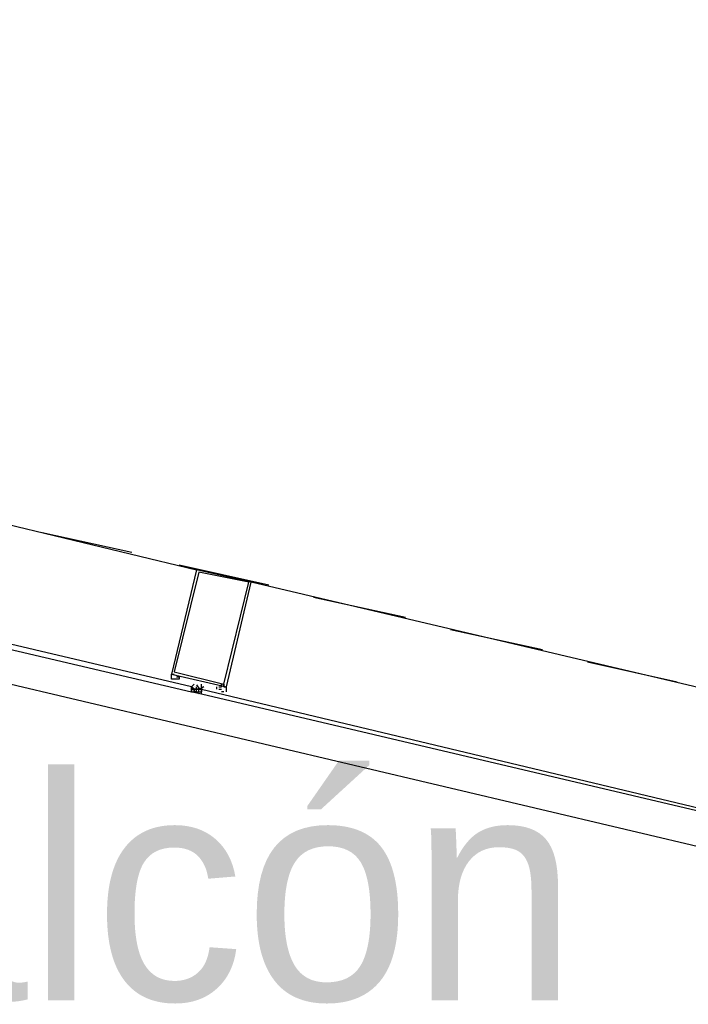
# Model space of a CAD drawing. Header units: feet. Extents: x -79 to 198, y -22 to 181.
# Tile 218 of 256: x 126.67 to 130.25, y 88.96 to 94.23. Entities that reach past the tile are written whole.
import ezdxf
from ezdxf.enums import TextEntityAlignment as Align

# ---------------------------------------------------------------- set-up
doc = ezdxf.new("R2010")
doc.units = ezdxf.units.FT
doc.layers.add('A-LINEA', color=7, linetype='CONTINUOUS')
doc.layers.add('A-NOMBRE-ESPACIO', color=2, linetype='CONTINUOUS')

msp = doc.modelspace()

# ---------------------------------------------------------------- linework, layer by layer
at = {"layer": 'A-LINEA'}
for p, q in [((125.0667, 91.8978), (127.6133, 91.2844)), ((126.7867, 91.4844), (127.2667, 91.3778)), ((127.52, 91.3111), (128, 91.2044)), ((130.4533, 90.6178), (127.9067, 91.2178)), ((128.24, 91.1378), (128.7333, 91.0311)), ((128.9733, 90.9644), (129.4667, 90.8578)), ((129.7067, 90.7911), (130.1867, 90.6844)), ((127.4933, 90.7244), (127.4933, 90.7244)), ((127.4933, 90.7244), (127.4933, 90.7244)), ((127.6, 90.6711), (127.6, 90.6711)), ((127.6, 90.6711), (127.6, 90.6711)), ((127.6, 90.6711), (127.6, 90.6711)), ((127.6, 90.6711), (127.6, 90.6711)), ((127.6, 90.6711), (127.6, 90.6711)), ((127.6, 90.6711), (127.6, 90.6711)), ((127.6, 90.6711), (127.6, 90.6711)), ((127.6, 90.6711), (127.6, 90.6711)), ((127.6403, 90.6173), (127.5839, 90.6306)), ((127.5867, 90.6578), (127.5867, 90.6578)), ((127.5867, 90.6578), (127.5867, 90.6578)), ((127.5867, 90.6578), (127.5867, 90.6578)), ((127.5867, 90.6578), (127.5867, 90.6578)), ((127.6, 90.6444), (127.5867, 90.6578)), ((127.5867, 90.6578), (127.5867, 90.6578)), ((127.5867, 90.6444), (127.5867, 90.6444)), ((127.5867, 90.6444), (127.6, 90.6444)), ((127.5867, 90.6444), (127.5867, 90.6444)), ((127.5867, 90.6444), (127.5867, 90.6444)), ((127.5867, 90.6444), (127.5867, 90.6444)), ((127.5867, 90.6444), (127.5867, 90.6444)), ((127.5867, 90.6444), (127.5867, 90.6444)), ((127.5867, 90.6444), (127.5867, 90.6444)), ((127.5867, 90.6444), (127.6, 90.6444)), ((127.5867, 90.6444), (127.5867, 90.6444)), ((127.5867, 90.6444), (127.5867, 90.6444)), ((127.5867, 90.6444), (127.5867, 90.6444)), ((127.5867, 90.6444), (127.5867, 90.6444)), ((127.5867, 90.6444), (127.5867, 90.6444)), ((127.5867, 90.6444), (127.5867, 90.6444)), ((127.5867, 90.6444), (127.5867, 90.6444)), ((127.5867, 90.6444), (127.5867, 90.6444)), ((127.6, 90.6444), (127.5867, 90.6444)), ((127.5867, 90.6311), (127.5867, 90.6311)), ((127.5867, 90.6311), (127.5867, 90.6311)), ((127.5867, 90.6311), (127.5867, 90.6311)), ((127.5867, 90.6311), (127.6, 90.6311)), ((127.5867, 90.6311), (127.5867, 90.6311)), ((127.5867, 90.6311), (127.5867, 90.6311)), ((127.5867, 90.6311), (127.5867, 90.6311)), ((127.5867, 90.6311), (127.5867, 90.6311)), ((127.5867, 90.6311), (127.5867, 90.6311)), ((127.6, 90.6578), (127.6, 90.6578)), ((127.6, 90.6578), (127.6, 90.6578)), ((127.6, 90.6578), (127.6, 90.6578)), ((127.6, 90.6578), (127.6, 90.6578)), ((127.6, 90.6578), (127.6, 90.6578)), ((127.6, 90.6578), (127.6, 90.6578)), ((127.6, 90.6578), (127.6, 90.6578)), ((127.6, 90.6578), (127.6, 90.6578)), ((127.6, 90.6578), (127.6, 90.6578)), ((127.6, 90.6578), (127.6, 90.6578)), ((127.6, 90.6578), (127.6, 90.6578)), ((127.6, 90.6578), (127.6, 90.6578)), ((127.6, 90.6578), (127.6, 90.6578)), ((127.6, 90.6578), (127.6, 90.6578)), ((127.6, 90.6578), (127.6, 90.6578)), ((127.6, 90.6578), (127.6, 90.6578)), ((127.6, 90.6578), (127.6, 90.6578)), ((127.6, 90.6578), (127.6, 90.6578)), ((127.6, 90.6578), (127.6, 90.6578)), ((127.6, 90.6578), (127.6, 90.6578)), ((127.6, 90.6578), (127.6, 90.6578)), ((127.6, 90.6444), (127.6, 90.6444)), ((127.6, 90.6444), (127.6133, 90.6444)), ((127.6, 90.6311), (127.6, 90.6444)), ((127.6, 90.6444), (127.6, 90.6444)), ((127.6, 90.6444), (127.6, 90.6444)), ((127.6, 90.6311), (127.6, 90.6444)), ((127.6, 90.6444), (127.6, 90.6444)), ((127.6, 90.6444), (127.6, 90.6444)), ((127.6, 90.6444), (127.6, 90.6444)), ((127.6, 90.6444), (127.6, 90.6444)), ((127.6, 90.6444), (127.6, 90.6444)), ((127.6, 90.6444), (127.6, 90.6444)), ((127.6, 90.6444), (127.6, 90.6444)), ((127.6, 90.6444), (127.6, 90.6444)), ((127.6, 90.6444), (127.6, 90.6311)), ((127.6, 90.6444), (127.6, 90.6444)), ((127.6, 90.6444), (127.6, 90.6444)), ((127.6133, 90.6444), (127.6, 90.6444)), ((127.6133, 90.6444), (127.6, 90.6444)), ((127.6, 90.6444), (127.6, 90.6444)), ((127.6, 90.6444), (127.6, 90.6444)), ((127.6, 90.6444), (127.6, 90.6444)), ((127.6, 90.6444), (127.6, 90.6444)), ((127.6, 90.6444), (127.6, 90.6444)), ((127.6, 90.6444), (127.6, 90.6444)), ((127.6, 90.6311), (127.6, 90.6311)), ((127.6, 90.6311), (127.6133, 90.6311)), ((127.6, 90.6311), (127.6, 90.6311)), ((127.6, 90.6311), (127.6, 90.6311)), ((127.6133, 90.6311), (127.6, 90.6311)), ((127.6, 90.6311), (127.6, 90.6311)), ((127.6, 90.6311), (127.6, 90.6311)), ((127.6, 90.6311), (127.6, 90.6311)), ((127.6, 90.6311), (127.6, 90.6311)), ((127.6, 90.6311), (127.6, 90.6311)), ((127.6, 90.6311), (127.6, 90.6311)), ((127.6, 90.6311), (127.6, 90.6311)), ((127.6133, 90.6311), (127.6, 90.6311)), ((127.6, 90.6311), (127.6, 90.6311)), ((127.6133, 90.6578), (127.6133, 90.6578)), ((127.6133, 90.6444), (127.6133, 90.6578)), ((127.6133, 90.6444), (127.6133, 90.6444)), ((127.6133, 90.6444), (127.6133, 90.6444)), ((127.6133, 90.6444), (127.6133, 90.6444)), ((127.6133, 90.6444), (127.6133, 90.6444)), ((127.6133, 90.6444), (127.6133, 90.6444)), ((127.6133, 90.6444), (127.6133, 90.6444)), ((127.6133, 90.6444), (127.6133, 90.6444)), ((127.6133, 90.6444), (127.6133, 90.6444)), ((127.6133, 90.6444), (127.6133, 90.6444)), ((127.6133, 90.6444), (127.6133, 90.6444)), ((127.6133, 90.6444), (127.6133, 90.6444)), ((127.6133, 90.6311), (127.6133, 90.6444)), ((127.6133, 90.6444), (127.6133, 90.6444)), ((127.6133, 90.6444), (127.6133, 90.6444)), ((127.6133, 90.6444), (127.6267, 90.6444)), ((127.6133, 90.6444), (127.6133, 90.6444)), ((127.6133, 90.6444), (127.6133, 90.6444)), ((127.6133, 90.6444), (127.6133, 90.6444)), ((127.6133, 90.6444), (127.6133, 90.6444)), ((127.6133, 90.6444), (127.6133, 90.6444)), ((127.6133, 90.6444), (127.6133, 90.6444)), ((127.6133, 90.6444), (127.6133, 90.6444)), ((127.6267, 90.6444), (127.6133, 90.6444)), ((127.6133, 90.6444), (127.6133, 90.6444)), ((127.6133, 90.6444), (127.6133, 90.6444)), ((127.6133, 90.6444), (127.6133, 90.6444)), ((127.6133, 90.6444), (127.6133, 90.6444)), ((127.6133, 90.6444), (127.6133, 90.6444)), ((127.6133, 90.6444), (127.6133, 90.6444)), ((127.6133, 90.6444), (127.6133, 90.6444)), ((127.6133, 90.6311), (127.6267, 90.6311)), ((127.6133, 90.6311), (127.6133, 90.6311)), ((127.6133, 90.6311), (127.6133, 90.6311)), ((127.6133, 90.6311), (127.6133, 90.6311)), ((127.6133, 90.6311), (127.6133, 90.6311)), ((127.6133, 90.6311), (127.6133, 90.6311)), ((127.6133, 90.6311), (127.6133, 90.6311)), ((127.6133, 90.6311), (127.6133, 90.6311)), ((127.6133, 90.6311), (127.6133, 90.6311)), ((127.6133, 90.6311), (127.6133, 90.6311)), ((127.6133, 90.6311), (127.6133, 90.6311)), ((127.6133, 90.6311), (127.6133, 90.6311)), ((127.6133, 90.6311), (127.6133, 90.6311)), ((127.6133, 90.6311), (127.6133, 90.6311)), ((127.6133, 90.6311), (127.6133, 90.6311)), ((127.6133, 90.6311), (127.6133, 90.6311)), ((127.6133, 90.6311), (127.6133, 90.6311)), ((127.6133, 90.6311), (127.6133, 90.6311)), ((127.6267, 90.6444), (127.64, 90.6444)), ((127.6267, 90.6444), (127.6267, 90.6444)), ((127.6267, 90.6444), (127.6267, 90.6444)), ((127.6267, 90.6444), (127.6267, 90.6444)), ((127.6267, 90.6444), (127.6267, 90.6444)), ((127.6267, 90.6444), (127.6267, 90.6444)), ((127.6267, 90.6444), (127.6267, 90.6444)), ((127.6267, 90.6444), (127.6267, 90.6444)), ((127.6267, 90.6444), (127.6267, 90.6444)), ((127.6267, 90.6444), (127.6267, 90.6444)), ((127.6267, 90.6444), (127.6267, 90.6444)), ((127.6267, 90.6444), (127.6267, 90.6444)), ((127.6267, 90.6444), (127.6267, 90.6444)), ((127.6267, 90.6444), (127.6267, 90.6444)), ((127.6267, 90.6444), (127.6267, 90.6444)), ((127.6267, 90.6311), (127.6267, 90.6444)), ((127.6267, 90.6311), (127.6267, 90.6444)), ((127.6267, 90.6444), (127.6267, 90.6444)), ((127.6267, 90.6444), (127.6267, 90.6444)), ((127.6267, 90.6444), (127.6267, 90.6444)), ((127.6267, 90.6444), (127.6267, 90.6444)), ((127.6267, 90.6444), (127.6267, 90.6444)), ((127.6267, 90.6444), (127.6267, 90.6444)), ((127.6267, 90.6444), (127.6267, 90.6444)), ((127.6267, 90.6444), (127.6267, 90.6444)), ((127.6267, 90.6444), (127.6267, 90.6444)), ((127.6267, 90.6444), (127.6267, 90.6444)), ((127.6267, 90.6444), (127.6267, 90.6444)), ((127.6267, 90.6444), (127.6267, 90.6444)), ((127.6267, 90.6444), (127.6267, 90.6444)), ((127.6267, 90.6444), (127.6267, 90.6444)), ((127.6267, 90.6311), (127.6267, 90.6311)), ((127.6267, 90.6311), (127.6267, 90.6311)), ((127.6267, 90.6311), (127.6267, 90.6311)), ((127.6267, 90.6311), (127.6267, 90.6311)), ((127.6267, 90.6311), (127.6267, 90.6311)), ((127.6267, 90.6311), (127.64, 90.6311)), ((127.6267, 90.6311), (127.6267, 90.6311)), ((127.6267, 90.6311), (127.6267, 90.6311)), ((127.6267, 90.6311), (127.6267, 90.6311)), ((127.6267, 90.6311), (127.6267, 90.6311)), ((127.6267, 90.6311), (127.64, 90.6311)), ((127.6267, 90.6311), (127.6267, 90.6311)), ((127.6267, 90.6311), (127.6267, 90.6311)), ((127.6267, 90.6311), (127.6267, 90.6311)), ((127.6267, 90.6311), (127.6267, 90.6311)), ((127.6267, 90.6311), (127.6267, 90.6311)), ((127.6267, 90.6311), (127.6267, 90.6311)), ((127.6267, 90.6311), (127.6267, 90.6311)), ((127.6267, 90.6311), (127.6267, 90.6311)), ((127.6267, 90.6311), (127.6267, 90.6311)), ((127.6267, 90.6311), (127.6267, 90.6311)), ((127.6267, 90.6311), (127.6267, 90.6311)), ((127.6267, 90.6311), (127.6267, 90.6311)), ((127.6267, 90.6311), (127.6267, 90.6311)), ((127.6267, 90.6311), (127.6267, 90.6311)), ((127.6267, 90.6311), (127.6267, 90.6311)), ((127.6267, 90.6311), (127.6267, 90.6311)), ((127.6267, 90.6311), (127.6267, 90.6311)), ((127.6267, 90.6311), (127.6267, 90.6311)), ((127.6267, 90.6311), (127.6267, 90.6311)), ((127.6267, 90.6311), (127.6267, 90.6311)), ((127.6267, 90.6311), (127.6267, 90.6311)), ((127.6267, 90.6178), (127.6267, 90.6178)), ((127.6267, 90.6178), (127.6267, 90.6178)), ((127.6267, 90.6178), (127.6267, 90.6178)), ((127.64, 90.6578), (127.64, 90.6578)), ((127.64, 90.6578), (127.64, 90.6578)), ((127.64, 90.6578), (127.64, 90.6578)), ((127.64, 90.6578), (127.64, 90.6578)), ((127.64, 90.6578), (127.64, 90.6578)), ((127.64, 90.6578), (127.64, 90.6578)), ((127.64, 90.6578), (127.64, 90.6578)), ((127.64, 90.6578), (127.64, 90.6578)), ((127.64, 90.6578), (127.64, 90.6578)), ((127.64, 90.6578), (127.64, 90.6578)), ((127.64, 90.6444), (127.64, 90.6578)), ((127.64, 90.6578), (127.64, 90.6578)), ((127.64, 90.6578), (127.64, 90.6578)), ((127.64, 90.6578), (127.64, 90.6578)), ((127.64, 90.6578), (127.64, 90.6578)), ((127.64, 90.6444), (127.64, 90.6444)), ((127.64, 90.6311), (127.64, 90.6444)), ((127.64, 90.6444), (127.64, 90.6444)), ((127.64, 90.6444), (127.64, 90.6444)), ((127.64, 90.6444), (127.64, 90.6444)), ((127.64, 90.6444), (127.64, 90.6444)), ((127.64, 90.6444), (127.64, 90.6444)), ((127.64, 90.6444), (127.64, 90.6444)), ((127.64, 90.6444), (127.64, 90.6444)), ((127.64, 90.6444), (127.64, 90.6311)), ((127.64, 90.6444), (127.64, 90.6444)), ((127.64, 90.6444), (127.64, 90.6444)), ((127.64, 90.6444), (127.64, 90.6444)), ((127.64, 90.6444), (127.64, 90.6444)), ((127.64, 90.6444), (127.64, 90.6444)), ((127.64, 90.6311), (127.64, 90.6311)), ((127.64, 90.6311), (127.64, 90.6311)), ((127.64, 90.6311), (127.64, 90.6311)), ((127.64, 90.6311), (127.64, 90.6311)), ((127.64, 90.6311), (127.64, 90.6311)), ((127.64, 90.6311), (127.64, 90.6311)), ((127.64, 90.6311), (127.64, 90.6311)), ((127.64, 90.6311), (127.64, 90.6311)), ((127.64, 90.6311), (127.64, 90.6311)), ((127.64, 90.6178), (127.64, 90.6178)), ((127.64, 90.6178), (127.64, 90.6178)), ((127.72, 90.6578), (127.72, 90.6444)), ((127.7333, 90.6444), (127.7467, 90.6444)), ((127.7733, 90.6311), (127.7733, 90.6578))]:
    msp.add_line(p, q, dxfattribs=at)
for points in [[(124.5867, 91.1511), (131.36, 89.5511), (135.2667, 106.0978)], [(124.8, 91.2844), (127.5867, 90.6311), (127.5867, 90.6444), (127.5867, 90.6578), (124.8133, 91.3111), (124.8, 91.3111), (124.8, 91.2978), (124.8, 91.2844)], [(127.9067, 91.2178), (127.6133, 91.2844), (127.48, 90.7244), (127.7733, 90.6578), (127.9067, 91.2178)], [(127.8933, 91.2178), (127.6267, 91.2711), (127.4933, 90.7378), (127.76, 90.6711), (127.8933, 91.2178)], [(127.5067, 90.6978), (127.4933, 90.6978), (127.4933, 90.6978), (127.48, 90.6978), (127.48, 90.6978), (127.48, 90.6978), (127.48, 90.7244), (127.48, 90.7244), (127.4933, 90.7244), (127.4933, 90.7244), (127.4933, 90.7244), (127.4933, 90.7244), (127.4933, 90.7244), (127.4933, 90.7244)], [(127.5067, 90.7244), (127.5067, 90.7244), (127.5067, 90.7244), (127.5067, 90.7244), (127.5067, 90.7244), (127.5067, 90.7244), (127.5067, 90.7244)], [(127.5067, 90.7244), (127.5067, 90.7244), (127.5067, 90.7244)], [(127.5067, 90.7111), (127.52, 90.7111), (127.52, 90.7111), (127.52, 90.6978), (127.52, 90.6978), (127.5067, 90.6978), (127.5067, 90.6978)], [(127.6, 90.6711), (127.5867, 90.6578), (127.5867, 90.6444), (127.5867, 90.6311)], [(127.64, 90.6178), (127.64, 90.6311), (127.64, 90.6444), (127.64, 90.6578), (127.64, 90.6711)], [(127.7333, 90.6578), (127.7333, 90.6578), (127.7467, 90.6578), (127.7467, 90.6578), (127.7467, 90.6711), (127.7467, 90.6711), (127.7467, 90.6711), (127.7467, 90.6711)], [(127.7467, 90.6711), (127.7467, 90.6578), (127.7467, 90.6578)], [(127.76, 90.6711), (127.76, 90.6711), (127.76, 90.6578), (127.76, 90.6578), (127.76, 90.6578), (127.76, 90.6578), (127.76, 90.6578), (127.76, 90.6578), (127.7733, 90.6578)], [(127.76, 90.6578), (127.76, 90.6711), (127.76, 90.6711)], [(127.6133, 90.6444), (127.6, 90.6444), (127.5867, 90.6444)], [(127.6136, 90.6679), (127.6293, 90.6449), (127.6528, 90.6598)], [(127.6267, 90.6311), (127.6267, 90.6444), (127.64, 90.6444)], [(127.64, 90.6578), (127.64, 90.6444), (127.64, 90.6578)], [(127.64, 90.6578), (127.64, 90.6444), (127.64, 90.6578), (127.64, 90.6444)], [(130.4133, 89.9644), (127.64, 90.6178), (127.64, 90.6311), (127.64, 90.6444), (130.4267, 89.9778), (130.4267, 89.9644), (130.4133, 89.9644)], [(127.7333, 90.6444), (127.7333, 90.6444), (127.7333, 90.6444), (127.7333, 90.6444)], [(127.76, 90.6311), (127.76, 90.6311), (127.76, 90.6311), (127.7467, 90.6311), (127.7467, 90.6311)]]:
    msp.add_lwpolyline(points, dxfattribs=at)

# ---------------------------------------------------------------- texts
at = {"layer": 'A-NOMBRE-ESPACIO'}
msp.add_text('Balcón', height=1.2, dxfattribs=at).set_placement((127.2, 88.9778), align=Align.CENTER)

doc.saveas('drawing.dxf')
